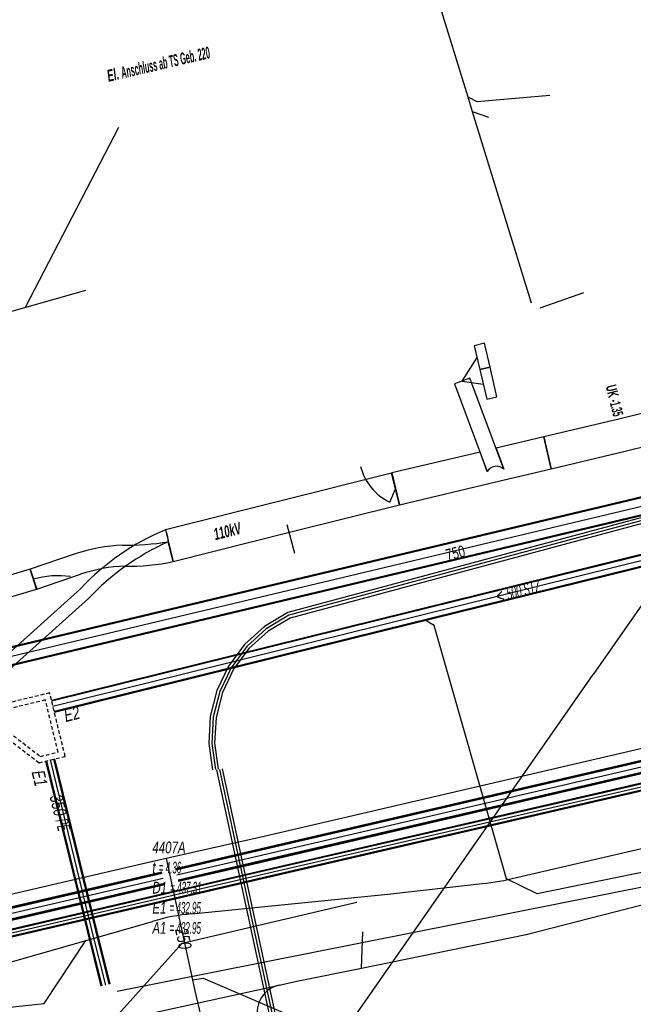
# Model space of a CAD drawing. Header units: metres. Extents: x 2695563 to 2696938, y 1260544 to 1262032.
# Tile 237 of 256: x 2696515 to 2696542, y 1261627 to 1261669. Entities that reach past the tile are written whole.
import ezdxf

# ---------------------------------------------------------------- set-up
doc = ezdxf.new("R2010")
doc.units = ezdxf.units.M
doc.linetypes.add('AUSGEZOGEN', pattern=[0])
doc.linetypes.add('STRICHLINIE2_S3', pattern=[0.25, 0.15, -0.1])
for name, color, linetype in [('AW_LK_ Haltung Text', 7, 'AUSGEZOGEN'), ('AW_LK_Ein-Auslauftext', 24, 'AUSGEZOGEN'), ('AW_LK_Haltung', 24, 'AUSGEZOGEN'), ('AW_LK_Normschacht Text', 24, 'AUSGEZOGEN'), ('AW_LK_Schacht Detailpolygon', 24, 'AUSGEZOGEN'), ('EW_Hoehenpunkt_Text', 7, 'AUSGEZOGEN'), ('EW_LK_Bauwerk_FL_Linie_Punkt', 1, 'AUSGEZOGEN'), ('EW_LK_Freitext_Text', 1, 'AUSGEZOGEN'), ('EW_LK_Trasseabs', 1, 'AUSGEZOGEN'), ('EW_LK_Trasseabs_Text', 1, 'AUSGEZOGEN'), ('EW_LK_Trasserand', 1, 'AUSGEZOGEN'), ('FM_LK_SW_TRASSEKANTE', 94, 'AUSGEZOGEN'), ('FM_LK_SW_TRASSEKANTE_TEXT', 94, 'AUSGEZOGEN'), ('GA_LK_Leitung', 32, 'AUSGEZOGEN'), ('WA_LK_Leitung', 171, 'AUSGEZOGEN'), ('WA_LK_Leitung_Text', 171, 'AUSGEZOGEN')]:
    doc.layers.add(name, color=color, linetype=linetype)
doc.styles.add('ARIAL', font='arial.ttf')
doc.styles.add('ARIALNARROW', font='ARIALN.TTF')
pattern_1 = [(0, (2699905, 1265050), (2025, 2025), [2025, -2025]), (90, (2699905, 1265050), (-2025, 2025), [2025, -2025])]
pattern_2 = [(0, (2708005, 1273150), (6075, 6075), [6075, -6075]), (90, (2708005, 1273150), (-6075, 6075), [6075, -6075])]

# ---------------------------------------------------------------- blocks, each defined once
blk = doc.blocks.new('COMPLEXOBJECT_1655')
at = {"layer": 'EW_LK_Trasserand', "color": 1, "linetype": 'AUSGEZOGEN', "transparency": 33554687}
blk.add_lwpolyline([(6535.002, 11649.718), (6533.546, 11653.622), (6532.89, 11653.377), (6534.29, 11649.625)], dxfattribs=at)
blk.add_arc((6534.682, 11649.393), 0.456, 45.465, 149.4185, dxfattribs=at)
blk = doc.blocks.new('COMPLEXOBJECT_1752')
at = {"layer": 'EW_LK_Trasserand', "color": 1, "linetype": 'AUSGEZOGEN', "transparency": 33554687}
for p, q in [((6520.828, 11645.766), (6520.615, 11646.615)), ((6514.977, 11644.583), (6516.848, 11645.221))]:
    blk.add_line(p, q, dxfattribs=at)
blk.add_lwpolyline([(6516.621, 11646.095), (6514.686, 11645.435), (6514.977, 11644.583)], dxfattribs=at)
for centre, radius, start, end in [((6518.89, 11639.344), 7.122, 91.965, 108.5799), ((6518.746, 11657.916), 11.454, 269.4977, 279.3887), ((6518.99, 11638.878), 6.695, 91.9416, 108.6575), ((6518.943, 11654.599), 9.032, 268.8551, 282.0439)]:
    blk.add_arc(centre, radius, start, end, dxfattribs=at)
blk = doc.blocks.new('COMPLEXOBJECT_1753')
at = {"layer": 'EW_LK_Trasserand', "color": 1, "linetype": 'AUSGEZOGEN', "transparency": 33554687}
for points in [[(6530.52, 11648.199), (6534.719, 11649.193), (6537.035, 11649.742), (6536.712, 11651.105), (6534.666, 11650.62), (6535.002, 11649.718)], [(6534.29, 11649.625), (6533.979, 11650.457), (6530.197, 11649.561), (6530.52, 11648.199)]]:
    blk.add_lwpolyline(points, dxfattribs=at)
blk.add_arc((6534.682, 11649.393), 0.456, 45.465, 149.4185, dxfattribs=at)
blk = doc.blocks.new('COMPLEXOBJECT_1817')
at = {"layer": 'EW_LK_Trasserand', "color": 1, "linetype": 'AUSGEZOGEN', "transparency": 33554687}
for p, q in [((6516.863, 11644.607), (6513.42, 11641.514)), ((6513.84, 11641.165), (6517.193, 11644.177)), ((6510.774, 11632.262), (6514.946, 11617.251)), ((6515.459, 11617.424), (6511.317, 11632.323)), ((6516.972, 11612.127), (6517.404, 11612.451))]:
    blk.add_line(p, q, dxfattribs=at)
for centre, radius, start, end in [((6524.5, 11637.476), 10.449, 112.5823, 136.9657), ((6519.574, 11646.626), 1.041, 359.4143, 28.6052), ((6525.004, 11636.834), 10.721, 114.1673, 136.7685), ((6520.057, 11634.766), 9.465, 134.523, 162.5373), ((6520.174, 11634.728), 9.031, 134.5415, 162.5135), ((6521.489, 11634.431), 10.932, 163.1148, 191.4428), ((6521.581, 11634.399), 10.472, 163.1078, 191.4343), ((6532.271, 11621.139), 17.756, 192.6474, 210.4997), ((6532.564, 11621.247), 17.527, 192.599, 210.1231)]:
    blk.add_arc(centre, radius, start, end, dxfattribs=at)
blk = doc.blocks.new('COMPLEXOBJECT_1917')
at = {"layer": 'EW_LK_Trasseabs', "color": 1, "linetype": 'AUSGEZOGEN', "transparency": 33554687}
blk.add_line((6525.351, 11622.272), (6524.45, 11626.175), dxfattribs=at)
blk.add_arc((6525.62, 11626.445), 1.2, 102.3923, 192.9846, dxfattribs=at)
blk = doc.blocks.new('COMPLEXOBJECT_2057')
at = {"layer": 'EW_LK_Trasseabs', "color": 1, "linetype": 'AUSGEZOGEN', "transparency": 33554687}
blk.add_line((6506.144, 11626.416), (6519.931, 11630.335), dxfattribs=at)
for points in [[(6535.537, 11632.226), (6561.23, 11638.176), (6568.918, 11639.722)], [(6521.62, 11630.666), (6530.03, 11631.519), (6534.072, 11631.972)]]:
    blk.add_lwpolyline(points, dxfattribs=at)
for centre, radius, start, end in [((6533.353, 11640.469), 8.527, 274.8345, 284.8377), ((6522.125, 11623.613), 7.072, 94.0981, 108.0778)]:
    blk.add_arc(centre, radius, start, end, dxfattribs=at)

msp = doc.modelspace()

# ---------------------------------------------------------------- hatches: boundary and pattern name
at = {"layer": 'EW_LK_Bauwerk_FL_Linie_Punkt', "lineweight": 18, "transparency": 33554687}
h = msp.add_hatch(dxfattribs=at)
h.set_pattern_fill('MUSTER', color=1, scale=2025, style=0, pattern_type=2)
h.set_pattern_definition(pattern_1)
h.paths.add_polyline_path([(2696534.699, 1261654.825), (2696534.938, 1261653.803), (2696535.376, 1261653.905), (2696535.138, 1261654.928)], flags=0)
h = msp.add_hatch(dxfattribs=at)
h.set_pattern_fill('MUSTER', color=1, scale=2025, style=0, pattern_type=2)
h.set_pattern_definition(pattern_1)
h.paths.add_polyline_path([(2696535.233, 1261652.537), (2696535.672, 1261652.639), (2696535.376, 1261653.905), (2696534.938, 1261653.803)], flags=0)
at = {"layer": 'EW_LK_Trasserand', "lineweight": 18, "transparency": 33554687}
h = msp.add_hatch(dxfattribs=at)
h.set_pattern_fill('MUSTER', color=1, scale=6075, style=0, pattern_type=2)
h.set_pattern_definition(pattern_2)
h.paths.add_polyline_path([(2696538.005, 1261649.552), (2696541.224, 1261650.315), (2696549.117, 1261652.256), (2696548.783, 1261653.615), (2696540.895, 1261651.676), (2696537.682, 1261650.915)], flags=0)
h = msp.add_hatch(dxfattribs=at)
h.set_pattern_fill('MUSTER', color=1, scale=6075, style=0, pattern_type=2)
h.set_pattern_definition(pattern_2)
h.paths.add_polyline_path([(2696535.972, 1261649.528), (2696534.516, 1261653.432), (2696533.86, 1261653.187), (2696535.26, 1261649.435), (2696535.274, 1261649.458), (2696535.29, 1261649.479), (2696535.307, 1261649.5), (2696535.324, 1261649.52), (2696535.344, 1261649.538), (2696535.364, 1261649.556), (2696535.385, 1261649.572), (2696535.407, 1261649.587), (2696535.43, 1261649.601), (2696535.453, 1261649.613), (2696535.478, 1261649.624), (2696535.503, 1261649.634), (2696535.528, 1261649.642), (2696535.554, 1261649.648), (2696535.58, 1261649.653), (2696535.607, 1261649.657), (2696535.633, 1261649.658), (2696535.66, 1261649.659), (2696535.686, 1261649.658), (2696535.713, 1261649.655), (2696535.739, 1261649.651), (2696535.765, 1261649.645), (2696535.791, 1261649.637), (2696535.816, 1261649.628), (2696535.841, 1261649.618), (2696535.865, 1261649.606), (2696535.888, 1261649.593), (2696535.91, 1261649.579), (2696535.932, 1261649.563), (2696535.952, 1261649.546)], flags=0)
h = msp.add_hatch(dxfattribs=at)
h.set_pattern_fill('MUSTER', color=1, scale=6075, style=0, pattern_type=2)
h.set_pattern_definition(pattern_2)
h.paths.add_polyline_path([(2696531.49, 1261648.009), (2696535.689, 1261649.003), (2696538.005, 1261649.552), (2696537.682, 1261650.915), (2696535.636, 1261650.43), (2696535.972, 1261649.528), (2696535.952, 1261649.546), (2696535.932, 1261649.563), (2696535.91, 1261649.579), (2696535.888, 1261649.593), (2696535.865, 1261649.606), (2696535.841, 1261649.618), (2696535.816, 1261649.628), (2696535.791, 1261649.637), (2696535.765, 1261649.645), (2696535.739, 1261649.651), (2696535.713, 1261649.655), (2696535.686, 1261649.658), (2696535.66, 1261649.659), (2696535.633, 1261649.658), (2696535.607, 1261649.657), (2696535.58, 1261649.653), (2696535.554, 1261649.648), (2696535.528, 1261649.642), (2696535.503, 1261649.634), (2696535.478, 1261649.624), (2696535.453, 1261649.613), (2696535.43, 1261649.601), (2696535.407, 1261649.587), (2696535.385, 1261649.572), (2696535.364, 1261649.556), (2696535.344, 1261649.538), (2696535.324, 1261649.52), (2696535.307, 1261649.5), (2696535.29, 1261649.479), (2696535.274, 1261649.458), (2696535.26, 1261649.435), (2696534.949, 1261650.267), (2696531.167, 1261649.371)], flags=0)
h = msp.add_hatch(dxfattribs=at)
h.set_pattern_fill('MUSTER', color=1, scale=6075, style=0, pattern_type=2)
h.set_pattern_definition(pattern_2)
h.paths.add_polyline_path([(2696521.798, 1261645.576), (2696526.84, 1261646.842), (2696531.499, 1261648.011), (2696531.158, 1261649.369), (2696526.418, 1261648.179), (2696521.458, 1261646.934)], flags=0)
h = msp.add_hatch(dxfattribs=at)
h.set_pattern_fill('MUSTER', color=1, scale=6075, style=0, pattern_type=2)
h.set_pattern_definition(pattern_2)
h.paths.add_polyline_path([(2696521.458, 1261646.934), (2696521.326, 1261646.878), (2696521.195, 1261646.82), (2696521.064, 1261646.761), (2696520.935, 1261646.699), (2696520.806, 1261646.636), (2696520.678, 1261646.571), (2696520.551, 1261646.505), (2696520.425, 1261646.436), (2696520.3, 1261646.366), (2696520.175, 1261646.294), (2696520.052, 1261646.221), (2696519.93, 1261646.145), (2696519.809, 1261646.068), (2696519.689, 1261645.99), (2696519.57, 1261645.91), (2696519.452, 1261645.828), (2696519.336, 1261645.745), (2696519.22, 1261645.66), (2696519.106, 1261645.573), (2696518.993, 1261645.485), (2696518.881, 1261645.395), (2696518.77, 1261645.304), (2696518.661, 1261645.211), (2696518.552, 1261645.117), (2696518.446, 1261645.021), (2696518.34, 1261644.924), (2696518.236, 1261644.825), (2696518.133, 1261644.725), (2696518.032, 1261644.624), (2696517.932, 1261644.521), (2696517.833, 1261644.417), (2696514.39, 1261641.324), (2696514.284, 1261641.218), (2696514.18, 1261641.111), (2696514.078, 1261641.003), (2696513.978, 1261640.892), (2696513.879, 1261640.78), (2696513.782, 1261640.667), (2696513.687, 1261640.552), (2696513.594, 1261640.435), (2696513.502, 1261640.317), (2696513.412, 1261640.198), (2696513.325, 1261640.077), (2696513.239, 1261639.955), (2696513.155, 1261639.831), (2696513.073, 1261639.707), (2696512.993, 1261639.58), (2696512.915, 1261639.453), (2696512.839, 1261639.325), (2696512.765, 1261639.195), (2696512.694, 1261639.064), (2696512.624, 1261638.932), (2696512.556, 1261638.799), (2696512.491, 1261638.665), (2696512.427, 1261638.53), (2696512.366, 1261638.394), (2696512.307, 1261638.256), (2696512.25, 1261638.118), (2696512.195, 1261637.98), (2696512.142, 1261637.84), (2696512.092, 1261637.699), (2696512.044, 1261637.558), (2696511.998, 1261637.416), (2696511.949, 1261637.249), (2696511.902, 1261637.081), (2696511.858, 1261636.912), (2696511.817, 1261636.743), (2696511.778, 1261636.573), (2696511.742, 1261636.402), (2696511.709, 1261636.231), (2696511.679, 1261636.059), (2696511.651, 1261635.887), (2696511.626, 1261635.714), (2696511.604, 1261635.541), (2696511.585, 1261635.368), (2696511.568, 1261635.195), (2696511.555, 1261635.021), (2696511.544, 1261634.847), (2696511.535, 1261634.673), (2696511.53, 1261634.498), (2696511.527, 1261634.324), (2696511.527, 1261634.15), (2696511.53, 1261633.975), (2696511.536, 1261633.801), (2696511.544, 1261633.627), (2696511.555, 1261633.453), (2696511.569, 1261633.279), (2696511.586, 1261633.106), (2696511.605, 1261632.932), (2696511.628, 1261632.759), (2696511.653, 1261632.587), (2696511.68, 1261632.415), (2696511.711, 1261632.243), (2696511.744, 1261632.072), (2696515.916, 1261617.061), (2696515.956, 1261616.887), (2696515.998, 1261616.714), (2696516.041, 1261616.54), (2696516.086, 1261616.368), (2696516.133, 1261616.196), (2696516.182, 1261616.024), (2696516.232, 1261615.853), (2696516.284, 1261615.682), (2696516.338, 1261615.512), (2696516.394, 1261615.342), (2696516.451, 1261615.173), (2696516.51, 1261615.005), (2696516.57, 1261614.837), (2696516.632, 1261614.67), (2696516.696, 1261614.503), (2696516.762, 1261614.337), (2696516.829, 1261614.172), (2696516.898, 1261614.007), (2696516.969, 1261613.843), (2696517.041, 1261613.68), (2696517.115, 1261613.518), (2696517.19, 1261613.356), (2696517.268, 1261613.195), (2696517.346, 1261613.035), (2696517.427, 1261612.875), (2696517.509, 1261612.717), (2696517.592, 1261612.559), (2696517.677, 1261612.402), (2696517.764, 1261612.246), (2696517.852, 1261612.091), (2696517.942, 1261611.937), (2696518.374, 1261612.261), (2696518.288, 1261612.411), (2696518.203, 1261612.562), (2696518.12, 1261612.714), (2696518.039, 1261612.866), (2696517.959, 1261613.019), (2696517.88, 1261613.173), (2696517.803, 1261613.328), (2696517.728, 1261613.484), (2696517.654, 1261613.64), (2696517.581, 1261613.797), (2696517.51, 1261613.955), (2696517.441, 1261614.113), (2696517.373, 1261614.272), (2696517.307, 1261614.432), (2696517.243, 1261614.593), (2696517.18, 1261614.754), (2696517.118, 1261614.915), (2696517.059, 1261615.078), (2696517, 1261615.24), (2696516.944, 1261615.404), (2696516.889, 1261615.568), (2696516.835, 1261615.732), (2696516.784, 1261615.897), (2696516.734, 1261616.063), (2696516.685, 1261616.229), (2696516.638, 1261616.395), (2696516.593, 1261616.562), (2696516.55, 1261616.729), (2696516.508, 1261616.897), (2696516.468, 1261617.065), (2696516.429, 1261617.234), (2696512.287, 1261632.133), (2696512.255, 1261632.297), (2696512.226, 1261632.461), (2696512.199, 1261632.626), (2696512.176, 1261632.792), (2696512.154, 1261632.957), (2696512.136, 1261633.123), (2696512.12, 1261633.289), (2696512.106, 1261633.456), (2696512.096, 1261633.623), (2696512.088, 1261633.789), (2696512.082, 1261633.956), (2696512.08, 1261634.123), (2696512.079, 1261634.29), (2696512.082, 1261634.457), (2696512.087, 1261634.624), (2696512.095, 1261634.791), (2696512.106, 1261634.958), (2696512.119, 1261635.124), (2696512.135, 1261635.29), (2696512.154, 1261635.456), (2696512.175, 1261635.622), (2696512.199, 1261635.787), (2696512.225, 1261635.952), (2696512.254, 1261636.117), (2696512.286, 1261636.281), (2696512.32, 1261636.444), (2696512.357, 1261636.607), (2696512.397, 1261636.769), (2696512.439, 1261636.931), (2696512.484, 1261637.092), (2696512.531, 1261637.252), (2696512.575, 1261637.387), (2696512.621, 1261637.522), (2696512.669, 1261637.656), (2696512.719, 1261637.789), (2696512.771, 1261637.921), (2696512.825, 1261638.053), (2696512.882, 1261638.183), (2696512.94, 1261638.313), (2696513.001, 1261638.442), (2696513.063, 1261638.569), (2696513.128, 1261638.696), (2696513.194, 1261638.822), (2696513.263, 1261638.946), (2696513.333, 1261639.07), (2696513.405, 1261639.192), (2696513.48, 1261639.314), (2696513.556, 1261639.434), (2696513.634, 1261639.553), (2696513.714, 1261639.67), (2696513.795, 1261639.787), (2696513.879, 1261639.902), (2696513.964, 1261640.016), (2696514.051, 1261640.128), (2696514.14, 1261640.239), (2696514.231, 1261640.349), (2696514.323, 1261640.457), (2696514.417, 1261640.563), (2696514.513, 1261640.669), (2696514.61, 1261640.772), (2696514.709, 1261640.874), (2696514.81, 1261640.975), (2696518.163, 1261643.987), (2696518.257, 1261644.086), (2696518.352, 1261644.183), (2696518.449, 1261644.28), (2696518.547, 1261644.375), (2696518.646, 1261644.469), (2696518.746, 1261644.561), (2696518.847, 1261644.653), (2696518.95, 1261644.743), (2696519.053, 1261644.831), (2696519.158, 1261644.919), (2696519.264, 1261645.005), (2696519.371, 1261645.09), (2696519.479, 1261645.173), (2696519.588, 1261645.255), (2696519.698, 1261645.336), (2696519.809, 1261645.415), (2696519.921, 1261645.492), (2696520.034, 1261645.569), (2696520.148, 1261645.644), (2696520.263, 1261645.717), (2696520.379, 1261645.789), (2696520.496, 1261645.859), (2696520.614, 1261645.928), (2696520.732, 1261645.996), (2696520.852, 1261646.062), (2696520.972, 1261646.126), (2696521.093, 1261646.189), (2696521.215, 1261646.25), (2696521.338, 1261646.31), (2696521.461, 1261646.368), (2696521.585, 1261646.425), (2696521.585, 1261646.442), (2696521.585, 1261646.459), (2696521.584, 1261646.476), (2696521.583, 1261646.493), (2696521.582, 1261646.51), (2696521.581, 1261646.528), (2696521.579, 1261646.545), (2696521.577, 1261646.562), (2696521.575, 1261646.579), (2696521.573, 1261646.595), (2696521.57, 1261646.612), (2696521.567, 1261646.629), (2696521.564, 1261646.646), (2696521.56, 1261646.663), (2696521.556, 1261646.679), (2696521.552, 1261646.696), (2696521.548, 1261646.712), (2696521.543, 1261646.729), (2696521.538, 1261646.745), (2696521.533, 1261646.762), (2696521.527, 1261646.778), (2696521.521, 1261646.794), (2696521.515, 1261646.81), (2696521.509, 1261646.826), (2696521.503, 1261646.842), (2696521.496, 1261646.857), (2696521.489, 1261646.873), (2696521.481, 1261646.888), (2696521.474, 1261646.904), (2696521.466, 1261646.919)], flags=0)
h = msp.add_hatch(dxfattribs=at)
h.set_pattern_fill('MUSTER', color=1, scale=6075, style=0, pattern_type=2)
h.set_pattern_definition(pattern_2)
h.paths.add_polyline_path([(2696515.947, 1261644.393), (2696517.818, 1261645.031), (2696517.878, 1261645.051), (2696517.938, 1261645.07), (2696517.998, 1261645.089), (2696518.058, 1261645.107), (2696518.119, 1261645.125), (2696518.179, 1261645.142), (2696518.24, 1261645.158), (2696518.301, 1261645.174), (2696518.362, 1261645.189), (2696518.424, 1261645.204), (2696518.485, 1261645.218), (2696518.546, 1261645.232), (2696518.608, 1261645.245), (2696518.67, 1261645.257), (2696518.732, 1261645.269), (2696518.794, 1261645.281), (2696518.856, 1261645.291), (2696518.918, 1261645.301), (2696518.98, 1261645.311), (2696519.043, 1261645.32), (2696519.105, 1261645.328), (2696519.168, 1261645.336), (2696519.23, 1261645.343), (2696519.293, 1261645.35), (2696519.356, 1261645.356), (2696519.419, 1261645.361), (2696519.481, 1261645.366), (2696519.544, 1261645.37), (2696519.607, 1261645.374), (2696519.67, 1261645.377), (2696519.733, 1261645.379), (2696519.8, 1261645.378), (2696519.867, 1261645.377), (2696519.934, 1261645.377), (2696520.001, 1261645.378), (2696520.068, 1261645.379), (2696520.135, 1261645.38), (2696520.202, 1261645.382), (2696520.269, 1261645.384), (2696520.336, 1261645.387), (2696520.403, 1261645.39), (2696520.47, 1261645.394), (2696520.537, 1261645.399), (2696520.604, 1261645.404), (2696520.671, 1261645.409), (2696520.738, 1261645.415), (2696520.805, 1261645.421), (2696520.871, 1261645.428), (2696520.938, 1261645.435), (2696521.005, 1261645.443), (2696521.071, 1261645.452), (2696521.138, 1261645.461), (2696521.204, 1261645.47), (2696521.27, 1261645.48), (2696521.337, 1261645.49), (2696521.403, 1261645.501), (2696521.469, 1261645.512), (2696521.535, 1261645.524), (2696521.601, 1261645.536), (2696521.667, 1261645.549), (2696521.732, 1261645.562), (2696521.798, 1261645.576), (2696521.585, 1261646.425), (2696521.522, 1261646.415), (2696521.459, 1261646.405), (2696521.396, 1261646.395), (2696521.333, 1261646.386), (2696521.27, 1261646.377), (2696521.206, 1261646.369), (2696521.143, 1261646.361), (2696521.08, 1261646.353), (2696521.017, 1261646.346), (2696520.953, 1261646.339), (2696520.89, 1261646.332), (2696520.826, 1261646.325), (2696520.763, 1261646.319), (2696520.699, 1261646.314), (2696520.636, 1261646.308), (2696520.572, 1261646.304), (2696520.508, 1261646.299), (2696520.445, 1261646.295), (2696520.381, 1261646.291), (2696520.317, 1261646.287), (2696520.254, 1261646.284), (2696520.19, 1261646.281), (2696520.126, 1261646.279), (2696520.062, 1261646.277), (2696519.999, 1261646.275), (2696519.935, 1261646.274), (2696519.871, 1261646.273), (2696519.807, 1261646.272), (2696519.744, 1261646.272), (2696519.68, 1261646.272), (2696519.616, 1261646.272), (2696519.549, 1261646.269), (2696519.483, 1261646.266), (2696519.416, 1261646.262), (2696519.35, 1261646.258), (2696519.283, 1261646.253), (2696519.217, 1261646.247), (2696519.151, 1261646.241), (2696519.085, 1261646.234), (2696519.018, 1261646.226), (2696518.952, 1261646.218), (2696518.886, 1261646.209), (2696518.82, 1261646.2), (2696518.754, 1261646.19), (2696518.689, 1261646.179), (2696518.623, 1261646.168), (2696518.557, 1261646.156), (2696518.492, 1261646.144), (2696518.427, 1261646.13), (2696518.361, 1261646.117), (2696518.296, 1261646.102), (2696518.231, 1261646.087), (2696518.167, 1261646.072), (2696518.102, 1261646.056), (2696518.038, 1261646.039), (2696517.973, 1261646.022), (2696517.909, 1261646.004), (2696517.845, 1261645.985), (2696517.781, 1261645.966), (2696517.718, 1261645.946), (2696517.654, 1261645.926), (2696517.591, 1261645.905), (2696515.656, 1261645.245)], flags=0)
h = msp.add_hatch(dxfattribs=at)
h.set_pattern_fill('MUSTER', color=1, scale=6075, style=0, pattern_type=2)
h.set_pattern_definition(pattern_2)
h.paths.add_polyline_path([(2696515.939, 1261644.39), (2696515.665, 1261645.248), (2696511.507, 1261644.01), (2696509.501, 1261643.78), (2696507.58, 1261643.161), (2696505.739, 1261642.8), (2696506.115, 1261641.963), (2696507.803, 1261642.288), (2696509.692, 1261642.896), (2696511.689, 1261643.125)], flags=0)

# ---------------------------------------------------------------- linework, layer by layer
at = {"layer": 'AW_LK_Haltung', "color": 24, "linetype": 'AUSGEZOGEN', "transparency": 33554687}
for p, q in [((2696535.33, 1261664.599), (2696534.628, 1261664.842)), ((2696519.446, 1261664.175), (2696515.442, 1261656.456)), ((2696518.039, 1261657.195), (2696510.218, 1261654.971)), ((2696539.388, 1261657.091), (2696537.509, 1261656.436)), ((2696560.018, 1261635.207), (2696519.387, 1261627.152)), ((2696516.26, 1261626.64), (2696518.05, 1261629.34)), ((2696511.85, 1261626.16), (2696516.26, 1261626.64))]:
    msp.add_line(p, q, dxfattribs=at)
at = {"layer": 'AW_LK_Haltung', "linetype": 'AUSGEZOGEN', "transparency": 33554687}
for p, q in [((2696546.417, 1261647.013), (2696530.601, 1261643.099)), ((2696546.422, 1261646.994), (2696530.606, 1261643.08)), ((2696546.427, 1261646.974), (2696530.611, 1261643.06)), ((2696546.537, 1261646.528), (2696530.721, 1261642.614)), ((2696546.542, 1261646.508), (2696530.726, 1261642.594)), ((2696546.547, 1261646.489), (2696530.731, 1261642.575)), ((2696530.601, 1261643.099), (2696516.576, 1261639.628)), ((2696530.606, 1261643.08), (2696516.581, 1261639.609)), ((2696530.611, 1261643.06), (2696516.586, 1261639.589)), ((2696530.721, 1261642.614), (2696516.696, 1261639.143)), ((2696530.726, 1261642.594), (2696516.701, 1261639.123)), ((2696530.731, 1261642.575), (2696516.706, 1261639.104)), ((2696518.494, 1261629.778), (2696516.702, 1261637.115)), ((2696518.516, 1261629.784), (2696516.724, 1261637.12)), ((2696518.132, 1261629.688), (2696516.34, 1261637.026)), ((2696518.154, 1261629.694), (2696516.362, 1261637.031)), ((2696518.177, 1261629.7), (2696516.384, 1261637.037)), ((2696518.471, 1261629.772), (2696516.68, 1261637.109)), ((2696518.708, 1261627.382), (2696518.132, 1261629.688)), ((2696518.73, 1261627.388), (2696518.154, 1261629.694)), ((2696518.753, 1261627.393), (2696518.177, 1261629.7)), ((2696519.047, 1261627.467), (2696518.471, 1261629.772)), ((2696519.07, 1261627.472), (2696518.494, 1261629.778)), ((2696519.092, 1261627.478), (2696518.516, 1261629.784))]:
    msp.add_line(p, q, dxfattribs=at)
at = {"layer": 'AW_LK_Haltung', "color": 255, "transparency": 33554687}
for p, q in [((2696546.482, 1261646.751), (2696530.666, 1261642.837)), ((2696530.666, 1261642.837), (2696516.641, 1261639.366)), ((2696518.324, 1261629.736), (2696516.532, 1261637.073)), ((2696518.9, 1261627.43), (2696518.324, 1261629.736))]:
    msp.add_line(p, q, dxfattribs=at)
at = {"layer": 'AW_LK_Haltung', "color": 24, "linetype": 'AUSGEZOGEN', "transparency": 33554687}
for points in [[(2696537.149, 1261656.65), (2696534.628, 1261664.842), (2696534.435, 1261665.471), (2696532.682, 1261671.181), (2696530.85, 1261677.15)], [(2696537.934, 1261665.541), (2696534.82, 1261665.28), (2696534.435, 1261665.471)], [(2696549.164, 1261633.737), (2696537.403, 1261631.337), (2696536.077, 1261631.98), (2696532.988, 1261642.835), (2696532.565, 1261643.081)]]:
    msp.add_lwpolyline(points, dxfattribs=at)
at = {"layer": 'AW_LK_Schacht Detailpolygon', "color": 24, "linetype": 'STRICHLINIE2_S3', "transparency": 33554687}
for points in [[(2696514.07, 1261639.354), (2696514.336, 1261638.266), (2696516.046, 1261636.954), (2696517.163, 1261637.227), (2696516.499, 1261639.947), (2696514.07, 1261639.354)], [(2696514.372, 1261639.17), (2696514.558, 1261638.411), (2696516.103, 1261637.225), (2696516.861, 1261637.411), (2696516.315, 1261639.645), (2696514.372, 1261639.17)]]:
    msp.add_lwpolyline(points, close=True, dxfattribs=at)
at = {"layer": 'EW_LK_Bauwerk_FL_Linie_Punkt', "color": 1, "linetype": 'AUSGEZOGEN', "transparency": 33554687}
msp.add_line((2696529.035, 1261625.319), (2696539.793, 1261640.741), dxfattribs=at)
for points in [[(2696534.699, 1261654.825), (2696534.938, 1261653.803), (2696535.376, 1261653.905), (2696535.138, 1261654.928), (2696534.699, 1261654.825)], [(2696535.233, 1261652.537), (2696535.672, 1261652.639), (2696535.376, 1261653.905), (2696534.938, 1261653.803), (2696535.233, 1261652.537)]]:
    msp.add_lwpolyline(points, close=True, dxfattribs=at)
at = {"layer": 'EW_LK_Trasseabs', "color": 1, "linetype": 'AUSGEZOGEN', "transparency": 33554687}
for p, q in [((2696534.188, 1261653.309), (2696534.819, 1261654.314)), ((2696548.978, 1261653.885), (2696539.793, 1261640.741)), ((2696534.188, 1261653.309), (2696535.086, 1261653.17)), ((2696531.077, 1261648.126), (2696531.329, 1261648.69)), ((2696527.004, 1261645.914), (2696526.683, 1261647.153)), ((2696529.868, 1261628.157), (2696529.922, 1261629.712))]:
    msp.add_line(p, q, dxfattribs=at)
for points in [[(2696529.868, 1261628.157), (2696536.927, 1261629.589), (2696548.843, 1261632.656), (2696550.523, 1261632.936)], [(2696519.452, 1261626.176), (2696522.186, 1261629.224), (2696529.664, 1261630.98)], [(2696526.332, 1261627.427), (2696527.101, 1261627.596), (2696529.868, 1261628.157)], [(2696513.838, 1261624.539), (2696516.754, 1261625.318), (2696526.332, 1261627.427)]]:
    msp.add_lwpolyline(points, dxfattribs=at)
for centre, radius, start, end in [((2696532.039, 1261650.189), 2.276, 193.8463, 245.0033), ((2696516.886, 1261640.946), 4.022, 82.7865, 105.6358)]:
    msp.add_arc(centre, radius, start, end, dxfattribs=at)
at = {"layer": 'EW_LK_Trasserand', "color": 1, "linetype": 'AUSGEZOGEN', "transparency": 33554687}
for points in [[(2696538.005, 1261649.552), (2696541.224, 1261650.315), (2696549.117, 1261652.256), (2696548.783, 1261653.615), (2696540.895, 1261651.676), (2696537.682, 1261650.915), (2696538.005, 1261649.552)], [(2696521.798, 1261645.576), (2696526.84, 1261646.842), (2696531.499, 1261648.011), (2696531.158, 1261649.369), (2696526.418, 1261648.179), (2696521.458, 1261646.934), (2696521.798, 1261645.576)], [(2696515.939, 1261644.39), (2696515.665, 1261645.248), (2696511.507, 1261644.01), (2696509.501, 1261643.78), (2696507.58, 1261643.161), (2696505.739, 1261642.8), (2696506.115, 1261641.963), (2696507.803, 1261642.288), (2696509.692, 1261642.896), (2696511.689, 1261643.125), (2696515.939, 1261644.39)]]:
    msp.add_lwpolyline(points, close=True, dxfattribs=at)
at = {"layer": 'FM_LK_SW_TRASSEKANTE', "linetype": 'AUSGEZOGEN', "transparency": 33554687}
for p, q in [((2696547.784, 1261649.758), (2696509.812, 1261640.725)), ((2696547.79, 1261649.733), (2696509.818, 1261640.7)), ((2696547.796, 1261649.708), (2696509.824, 1261640.675)), ((2696547.958, 1261649.028), (2696509.986, 1261639.995)), ((2696547.964, 1261649.003), (2696509.992, 1261639.97)), ((2696547.97, 1261648.978), (2696509.998, 1261639.945)), ((2696547.94, 1261649.086), (2696526.705, 1261643.387)), ((2696548.004, 1261648.844), (2696526.803, 1261643.155)), ((2696526.705, 1261643.387), (2696525.711, 1261642.79)), ((2696526.803, 1261643.155), (2696525.861, 1261642.588)), ((2696525.711, 1261642.79), (2696524.856, 1261642.015)), ((2696525.861, 1261642.588), (2696525.042, 1261641.846)), ((2696524.856, 1261642.015), (2696524.167, 1261641.089)), ((2696525.042, 1261641.846), (2696524.382, 1261640.96)), ((2696524.167, 1261641.089), (2696523.67, 1261640.048)), ((2696524.382, 1261640.96), (2696523.907, 1261639.962)), ((2696523.67, 1261640.048), (2696523.384, 1261638.93)), ((2696523.907, 1261639.962), (2696523.632, 1261638.892)), ((2696523.384, 1261638.93), (2696523.32, 1261637.778)), ((2696523.632, 1261638.892), (2696523.57, 1261637.789)), ((2696523.32, 1261637.778), (2696523.477, 1261636.648)), ((2696523.57, 1261637.789), (2696523.725, 1261636.682)), ((2696523.898, 1261636.696), (2696526.504, 1261624.602)), ((2696523.654, 1261636.644), (2696526.26, 1261624.548))]:
    msp.add_line(p, q, dxfattribs=at)
at = {"layer": 'FM_LK_SW_TRASSEKANTE', "color": 255, "transparency": 33554687}
for p, q in [((2696547.877, 1261649.368), (2696509.905, 1261640.335)), ((2696547.972, 1261648.965), (2696526.754, 1261643.271)), ((2696526.754, 1261643.271), (2696525.786, 1261642.689)), ((2696525.786, 1261642.689), (2696524.949, 1261641.93)), ((2696524.949, 1261641.93), (2696524.275, 1261641.025)), ((2696524.275, 1261641.025), (2696523.788, 1261640.005)), ((2696523.788, 1261640.005), (2696523.508, 1261638.911)), ((2696523.508, 1261638.911), (2696523.445, 1261637.784)), ((2696523.445, 1261637.784), (2696523.601, 1261636.665)), ((2696523.776, 1261636.67), (2696526.382, 1261624.575))]:
    msp.add_line(p, q, dxfattribs=at)
at = {"layer": 'GA_LK_Leitung', "linetype": 'AUSGEZOGEN', "transparency": 33554687}
for p, q in [((2696569.658, 1261642.503), (2696525.355, 1261632.268)), ((2696569.662, 1261642.485), (2696525.359, 1261632.25)), ((2696569.667, 1261642.467), (2696525.363, 1261632.232)), ((2696569.725, 1261642.211), (2696525.423, 1261631.976)), ((2696569.73, 1261642.193), (2696525.427, 1261631.958)), ((2696569.734, 1261642.175), (2696525.431, 1261631.94)), ((2696525.355, 1261632.268), (2696509.009, 1261628.458)), ((2696525.359, 1261632.25), (2696509.013, 1261628.44)), ((2696525.363, 1261632.232), (2696509.017, 1261628.422)), ((2696525.423, 1261631.976), (2696509.077, 1261628.166)), ((2696525.427, 1261631.958), (2696509.081, 1261628.148)), ((2696525.431, 1261631.94), (2696509.085, 1261628.13))]:
    msp.add_line(p, q, dxfattribs=at)
at = {"layer": 'GA_LK_Leitung', "color": 255, "linetype": 'AUSGEZOGEN', "transparency": 33554687}
for p, q in [((2696569.696, 1261642.339), (2696525.393, 1261632.104)), ((2696525.393, 1261632.104), (2696509.047, 1261628.294))]:
    msp.add_line(p, q, dxfattribs=at)
at = {"layer": 'WA_LK_Leitung', "linetype": 'AUSGEZOGEN', "transparency": 33554687}
for p, q in [((2696566.343, 1261642.742), (2696525.14, 1261633.162)), ((2696566.35, 1261642.712), (2696525.147, 1261633.132)), ((2696566.357, 1261642.681), (2696525.154, 1261633.101)), ((2696566.457, 1261642.255), (2696525.254, 1261632.675)), ((2696566.464, 1261642.224), (2696525.261, 1261632.644)), ((2696566.471, 1261642.194), (2696525.268, 1261632.614)), ((2696525.14, 1261633.162), (2696521.889, 1261632.407)), ((2696525.147, 1261633.132), (2696521.896, 1261632.377)), ((2696525.154, 1261633.101), (2696521.904, 1261632.346)), ((2696525.254, 1261632.675), (2696522.002, 1261631.92)), ((2696525.261, 1261632.644), (2696522.01, 1261631.889)), ((2696525.268, 1261632.614), (2696522.017, 1261631.859)), ((2696521.304, 1261632.272), (2696508.707, 1261629.347)), ((2696521.311, 1261632.242), (2696508.714, 1261629.317)), ((2696521.319, 1261632.211), (2696508.721, 1261629.286)), ((2696521.417, 1261631.785), (2696508.821, 1261628.86)), ((2696521.425, 1261631.754), (2696508.828, 1261628.829)), ((2696521.432, 1261631.724), (2696508.835, 1261628.799))]:
    msp.add_line(p, q, dxfattribs=at)
at = {"layer": 'WA_LK_Leitung', "color": 255, "linetype": 'AUSGEZOGEN', "transparency": 33554687}
for p, q in [((2696566.407, 1261642.468), (2696525.204, 1261632.888)), ((2696525.204, 1261632.888), (2696521.953, 1261632.133)), ((2696521.368, 1261631.998), (2696508.771, 1261629.073))]:
    msp.add_line(p, q, dxfattribs=at)
at = {"layer": 'WA_LK_Leitung', "color": 7, "linetype": 'AUSGEZOGEN', "transparency": 33554687}
for points in [[(2696567.312, 1261643.481), (2696566.991, 1261643.406), (2696525.748, 1261633.807), (2696521.488, 1261632.858)], [(2696521.488, 1261632.858), (2696520.865, 1261632.713), (2696509.849, 1261630.151), (2696507.42, 1261629.586), (2696441.457, 1261614.18), (2696440.717, 1261614.007)], [(2696521.488, 1261632.858), (2696522.623, 1261627.645), (2696522.719, 1261627.187), (2696522.903, 1261626.396), (2696522.949, 1261626.201)], [(2696522.623, 1261627.645), (2696523.082, 1261627.724), (2696527.505, 1261625.829), (2696527.938, 1261625.873)]]:
    msp.add_lwpolyline(points, dxfattribs=at)

# ---------------------------------------------------------------- block references
at = {"layer": 'EW_LK_Trasseabs', "color": 1, "linetype": 'AUSGEZOGEN', "lineweight": -3, "transparency": 33554687}
for name in ['COMPLEXOBJECT_2057', 'COMPLEXOBJECT_1917']:
    msp.add_blockref(name, (2690000.97, 1249999.81), dxfattribs=at)
at = {"layer": 'EW_LK_Trasserand', "color": 1, "linetype": 'AUSGEZOGEN', "lineweight": -3, "transparency": 33554687}
for name in ['COMPLEXOBJECT_1655', 'COMPLEXOBJECT_1753', 'COMPLEXOBJECT_1817', 'COMPLEXOBJECT_1752']:
    msp.add_blockref(name, (2690000.97, 1249999.81), dxfattribs=at)

# ---------------------------------------------------------------- texts
at = {"layer": 'AW_LK_ Haltung Text', "color": 24, "transparency": 33554687, "char_height": 0.55705, "style": 'ARIAL'}
for s, insert, width, attachment_point, rotation in [('\\A1;{\\fArial|i1|b0;\\H0.557054;\\W0.700000;\\C24;< \\W0.490000;500 STZ}\\P', (2696536.578, 1261644.299), 2.75543, 5, 14.022), ('\\A1;{\\fArial|i1|b0;\\H0.557054;\\W0.700000;\\C24;350 \\W0.490000;PE}\\P', (2696516.482, 1261635.507), 1.98898, 7, 283.7241)]:
    msp.add_mtext(s, dxfattribs=dict(at, insert=insert, width=width, attachment_point=attachment_point, rotation=rotation))
at = {"layer": 'AW_LK_Ein-Auslauftext', "color": 24, "transparency": 33554687, "char_height": 0.55705, "attachment_point": 7, "style": 'ARIAL'}
for s, insert, width, rotation in [('\\A1;{\\fArial|i1|b0;\\H0.557054;\\W0.700000;\\C24;E2}\\P', (2696517.194, 1261638.695), 0.86376, 14.2065), ('\\A1;{\\fArial|i1|b0;\\H0.557054;\\W0.700000;\\C24;E1}\\P', (2696515.719, 1261636.55), 0.85544, 283.7223)]:
    msp.add_mtext(s, dxfattribs=dict(at, insert=insert, width=width, rotation=rotation))
at = {"layer": 'AW_LK_Normschacht Text', "color": 24, "transparency": 33554687, "insert": (2696520.903, 1261633.579), "char_height": 0.50641, "width": 2.83966, "attachment_point": 1, "line_spacing_factor": 1.024096, "style": 'ARIAL'}
msp.add_mtext('\\A1;{\\fArial|i1|b0;\\H0.506413;\\W0.694955;\\C24;4407A}\\P{\\fArial|i1|b0;\\H0.505000;\\W0.694955;\\C24;t \\W0.486468;= 4.36}\\P{\\fArial|i1|b0;\\H0.505000;\\W0.694955;\\C24;D1 \\W0.486468;= 437.31}\\P{\\fArial|i1|b0;\\H0.505000;\\W0.694955;\\C24;E1 \\W0.486468;= 432.95}\\P{\\fArial|i1|b0;\\H0.505000;\\W0.694955;\\C24;A1 \\W0.486468;= 432.95}\\P', dxfattribs=at)
at = {"layer": 'EW_Hoehenpunkt_Text', "color": 1, "transparency": 33554687, "insert": (2696540.876, 1261651.815), "char_height": 0.45675, "width": 1.62484, "attachment_point": 6, "rotation": 283.8114, "style": 'ARIALNARROW'}
msp.add_mtext('\\A1;{\\fArial Narrow|i0|b1;\\H0.456750;\\W0.700000;\\C1;UK \\W0.490000;-1.35}\\P', dxfattribs=at)
at = {"layer": 'EW_LK_Freitext_Text', "color": 1, "transparency": 33554687, "insert": (2696521.163, 1261666.886), "char_height": 0.5075, "width": 5.86972, "attachment_point": 5, "rotation": 13.0923, "style": 'ARIALNARROW'}
msp.add_mtext('\\A1;{\\fArial Narrow|i1|b1;\\H0.507500;\\W0.700000;\\C1;El. \\W0.490000;Anschluss ab TS Geb. 220}\\P', dxfattribs=at)
at = {"layer": 'EW_LK_Trasseabs_Text', "color": 1, "transparency": 33554687, "insert": (2696524.116, 1261646.874), "char_height": 0.5075, "width": 1.34542, "attachment_point": 5, "rotation": 14.0868, "style": 'ARIALNARROW'}
msp.add_mtext('\\A1;{\\fArial Narrow|i1|b1;\\H0.507500;\\W0.700000;\\C1;110kV}\\P', dxfattribs=at)
at = {"layer": 'FM_LK_SW_TRASSEKANTE_TEXT', "color": 94, "transparency": 33554687, "insert": (2696533.825, 1261645.92), "char_height": 0.50638, "width": 1.28184, "attachment_point": 5, "rotation": 14.1273, "style": 'ARIAL'}
msp.add_mtext('\\W0.70; 750 ', dxfattribs=at)
at = {"layer": 'WA_LK_Leitung_Text', "color": 7, "transparency": 33554687, "insert": (2696522.232, 1261629.418), "char_height": 0.55426, "width": 1.10633, "attachment_point": 5, "rotation": 282.2832, "style": 'ARIAL'}
msp.add_mtext('\\A1;{\\fArial|i1|b0;\\H0.554263;\\W0.700000;\\C7;250}\\P', dxfattribs=at)

doc.saveas('drawing.dxf')
